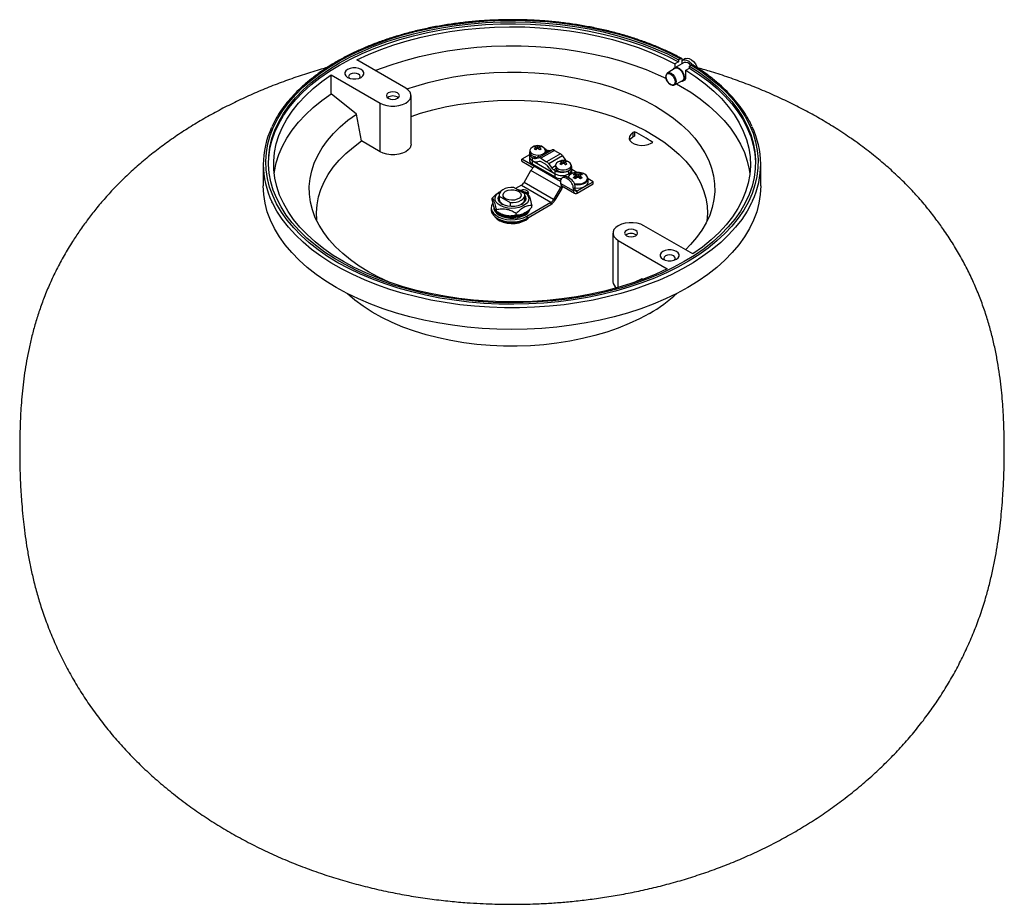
# Model space of a CAD drawing. Header units: millimetres. Extents: x -190 to 190, y -286 to 55.
import ezdxf

# ---------------------------------------------------------------- set-up
doc = ezdxf.new("R2010")
doc.units = ezdxf.units.MM

msp = doc.modelspace()

# ---------------------------------------------------------------- linework, layer by layer
at = {"color": 7, "linetype": 'Continuous', "lineweight": 25}
for p, q in [((-41.01, 28.57), (-59.92, 39.48)), ((66.38, 38.51), (62.85, 36.47)), ((64.31, 38.75), (62.9, 37.93)), ((65.02, 39.97), (64.31, 39.57)), ((64.31, 39.57), (64.31, 38.75)), ((65.73, 38.13), (65.73, 39.57)), ((66.94, 39.99), (65.88, 39.38)), ((62.91, 36.28), (60.09, 34.49)), ((62.9, 37.93), (62.9, 36.5)), ((67.14, 35.48), (68.56, 36.3)), ((67.14, 33.03), (67.14, 35.48)), ((69.26, 37.53), (68.56, 37.12)), ((68.56, 36.3), (68.56, 37.12)), ((-69.81, 33.76), (-50.91, 22.85)), ((-69.81, 26.45), (-69.81, 33.76)), ((62.76, 29.88), (65.71, 31.42)), ((65.94, 31.59), (65.71, 31.42)), ((65.85, 31.27), (66.54, 31.67)), ((62.97, 30.03), (62.76, 29.88)), ((-60.07, 18.59), (-69.81, 26.45)), ((-50.91, 4.07), (-50.91, 22.85)), ((-38.96, 6.93), (-38.96, 25.71)), ((-58.06, 8.2), (-60.07, 18.59)), ((47.25, 11.75), (46.67, 11.42)), ((46.67, 11.42), (46.67, 9.78)), ((47.25, 11.75), (47.25, 10.12)), ((-50.91, 4.07), (-58.06, 8.2)), ((46.67, 9.78), (47.25, 10.12)), ((53.74, 7.34), (54.32, 7.67)), ((6.92, 4.48), (6.92, 3.7)), ((9.14, 5.81), (9.14, 6.24)), ((9.17, 4.76), (9.14, 4.74)), ((9.46, 5.04), (9.36, 5.72)), ((9.77, 5.28), (9.39, 5.5)), ((9.92, 5.4), (9.92, 6.04)), ((10.45, 5.5), (10.08, 5.28)), ((15.57, 4.76), (10.26, 1.7)), ((10.38, 5.04), (10.48, 5.72)), ((10.71, 4.74), (10.68, 4.76)), ((10.7, 5.81), (10.7, 6.24)), ((16.37, 4.59), (11.07, 1.53)), ((13.1, 4.92), (12.71, 5.12)), ((14.35, 4.49), (12.86, 3.63)), ((13.55, 4.67), (12.92, 4.31)), ((12.92, 3.82), (12.92, 4.48)), ((13.1, 4.92), (13.55, 4.67)), ((14.35, 4.49), (15.57, 4.76)), ((16.37, 4.59), (18.67, 3.26)), ((6.7, 2.86), (3.85, 1.22)), ((18.77, -7.4), (3.85, 1.22)), ((3.85, 0.4), (3.85, 1.22)), ((3.85, 0.4), (8.19, -2.1)), ((6.7, 3.39), (6.7, 0.94)), ((7.8, 1.86), (7.8, -0.59)), ((7.8, 1.86), (8.24, 1.61)), ((7.8, 0.64), (16.64, -4.47)), ((9.01, 2.05), (8.24, 1.61)), ((10.54, 2.29), (9.05, 1.43)), ((9.05, 1.43), (10.26, 1.7)), ((10.5, 0.26), (10.01, 0.16)), ((11.07, 1.53), (13.37, 0.2)), ((12.93, -0.77), (11.51, 0.05)), ((18.67, 3.26), (13.37, 0.2)), ((19.48, 2.51), (14.17, -0.56)), ((19.04, 0.1), (19.04, 0.53)), ((19.36, -0.67), (19.26, 0.01)), ((19.48, 2.51), (20.69, 0.83)), ((19.82, -0.32), (19.82, 0.33)), ((20.28, -0.67), (20.38, 0.01)), ((20.69, 0.83), (20.41, 0.67)), ((20.6, 0.1), (20.6, 0.53)), ((-96, -0.82), (-96, -9.15)), ((4.65, -7.83), (7.3, -3.22)), ((18.69, -9.79), (7.3, -3.22)), ((7.8, -0.59), (16.64, -5.69)), ((14.43, -2.39), (13.93, -1.71)), ((14.17, -0.56), (15.39, -2.23)), ((16.82, -1.41), (15.39, -2.23)), ((16.96, -2.54), (16.2, -2.98)), ((16.2, -2.98), (16.64, -3.24)), ((16.64, -5.69), (16.64, -3.24)), ((16.82, -1.23), (16.82, -1.9)), ((19.07, -0.95), (19.04, -0.97)), ((19.66, -0.43), (19.29, -0.21)), ((20.35, -0.21), (19.98, -0.43)), ((20.61, -0.97), (20.58, -0.95)), ((21.94, -4.47), (21.94, -3.24)), ((22.82, -2.02), (22.82, -1.23)), ((23.04, -4.16), (23.04, -1.71)), ((25.05, -3.95), (23.04, -2.79)), ((96, -9.15), (96, -0.82)), ((18.77, -7.39), (18.77, -8.21)), ((20.1, -5.61), (19.4, -6.02)), ((21.6, -5.76), (20.9, -6.17)), ((21.6, -6.58), (20.9, -6.17)), ((22.31, -6.17), (21.6, -5.76)), ((21.6, -6.58), (22.31, -6.17)), ((23, -4.49), (23.04, -4.16)), ((24.33, -4.39), (24.87, -5.96)), ((25.14, -11.07), (31.26, -7.54)), ((26.41, -4.39), (25.87, -5.96)), ((28.34, -4.76), (28.13, -4.61)), ((29.37, -7.67), (29.37, -6.41)), ((31.26, -7.54), (29.37, -6.45)), ((31.26, -8.35), (31.26, -7.54)), ((-4.62, -11.38), (-4.93, -11.57)), ((4.95, -12.25), (0.71, -9.8)), ((3.65, -8.88), (1.38, -10.19)), ((3.65, -8.88), (15.03, -15.45)), ((5.53, -11.91), (4.62, -11.38)), ((16.03, -14.4), (4.65, -7.83)), ((18.69, -9.79), (16.03, -14.4)), ((19.19, -10.08), (16.53, -14.69)), ((19.19, -10.08), (18.69, -9.79)), ((23.72, -11.07), (18.77, -8.21)), ((19.19, -9.13), (24.14, -11.98)), ((24.43, -9.84), (23.72, -10.25)), ((23.72, -11.07), (23.72, -10.25)), ((24.43, -10.66), (23.72, -11.07)), ((24.43, -10.66), (24.43, -9.84)), ((24.43, -10.66), (25.14, -11.07)), ((25.14, -11.88), (31.26, -8.35)), ((25.14, -11.88), (25.14, -11.07)), ((-7.63, -14.49), (-7.63, -13.83)), ((-5, -12.66), (-5, -14.29)), ((-4.95, -13.07), (-0.71, -15.51)), ((-4.95, -13.07), (-4.95, -14.7)), ((5, -14.29), (5, -12.66)), ((5.52, -11.94), (5.97, -12.18)), ((16.03, -14.4), (16.53, -14.69)), ((-8.05, -17.56), (-8.05, -18.37)), ((-7.05, -17.15), (-7.05, -17.56)), ((-5.97, -19.02), (-5.97, -18.36)), ((-0.71, -15.51), (-0.71, -17.08)), ((5.69, -20.84), (15.03, -15.45)), ((5.69, -21.66), (15.03, -16.27)), ((7.63, -17.36), (7.63, -16.71)), ((15.03, -15.45), (15.03, -16.27)), ((-5.53, -19.28), (-4.62, -19.81)), ((1.66, -20.46), (1.66, -19.8)), ((4.62, -19.81), (4.93, -19.63)), ((5.69, -20.84), (5.69, -21.66)), ((69.81, -35.4), (50.91, -24.49)), ((38.96, -27.34), (38.96, -46.13)), ((41.01, -30.2), (59.92, -41.11)), ((41.01, -48.35), (41.01, -30.2)), ((50.17, -45.03), (47.21, -46.39)), ((50.55, -45.16), (50.17, -45.03))]:
    msp.add_line(p, q, dxfattribs=at)
at = {"color": 7, "linetype": 'Continuous', "lineweight": 25, "flags": 128}
for points in [[(69.26, 37.53), (73.1, 35.02), (76.66, 32.38), (79.94, 29.63), (82.92, 26.76), (85.59, 23.79), (87.94, 20.74), (89.97, 17.61), (91.66, 14.41), (93.01, 11.16), (94.02, 7.87), (94.67, 4.55), (94.98, 1.21), (94.93, -2.13), (94.53, -5.47), (93.77, -8.78), (92.67, -12.07), (91.22, -15.3), (89.44, -18.48), (87.32, -21.59), (84.88, -24.63), (82.12, -27.57), (79.06, -30.4), (75.7, -33.13), (72.06, -35.73), (68.16, -38.2), (64, -40.52), (59.6, -42.7), (54.98, -44.71), (50.15, -46.57), (45.14, -48.24), (39.97, -49.74), (34.64, -51.05), (29.18, -52.18), (23.62, -53.11), (17.97, -53.84), (12.25, -54.37), (6.49, -54.7), (0.7, -54.83), (-5.09, -54.75), (-10.86, -54.47), (-16.6, -53.99), (-22.27, -53.3), (-27.85, -52.42), (-33.34, -51.34), (-38.7, -50.07), (-43.91, -48.62), (-48.96, -46.99), (-53.83, -45.18), (-58.5, -43.2), (-62.96, -41.06), (-67.18, -38.77), (-71.14, -36.34), (-74.85, -33.77), (-78.27, -31.07), (-81.41, -28.26), (-84.24, -25.34), (-86.76, -22.33), (-88.96, -19.24), (-90.83, -16.07), (-92.35, -12.85), (-93.54, -9.58), (-94.38, -6.27), (-94.86, -2.94), (-95, 0.4), (-94.78, 3.74), (-94.21, 7.07), (-93.29, 10.37), (-92.02, 13.63), (-90.41, 16.84), (-88.46, 19.99), (-86.18, 23.07), (-83.59, 26.05), (-80.68, 28.95), (-77.48, 31.73), (-73.98, 34.4), (-70.21, 36.93), (-66.18, 39.34), (-61.9, 41.59), (-57.4, 43.69), (-52.68, 45.63), (-47.76, 47.4), (-42.67, 48.99), (-37.42, 50.4), (-32.02, 51.62), (-26.51, 52.65), (-20.91, 53.48), (-15.22, 54.12), (-9.48, 54.56), (-3.7, 54.79), (2.09, 54.82), (7.88, 54.64), (13.63, 54.26), (19.34, 53.68), (24.97, 52.9), (30.51, 51.92), (35.94, 50.75), (41.23, 49.4), (46.37, 47.85), (51.33, 46.13), (56.11, 44.24), (60.68, 42.19), (65.02, 39.97)], [(-94, -0.41), (-93.9, 1.67), (-93.46, 5), (-92.66, 8.31), (-91.51, 11.58), (-90.02, 14.81), (-88.18, 17.98), (-86.01, 21.08), (-83.51, 24.09), (-80.7, 27.01), (-77.58, 29.82), (-74.16, 32.52), (-70.47, 35.09), (-66.51, 37.52), (-62.29, 39.81), (-57.84, 41.95), (-53.17, 43.92), (-48.3, 45.73), (-43.25, 47.35), (-38.03, 48.8), (-32.67, 50.05), (-27.18, 51.12), (-21.59, 51.98), (-15.92, 52.65), (-10.19, 53.12), (-4.42, 53.38), (1.37, 53.43), (7.15, 53.28), (12.9, 52.92), (18.61, 52.36), (24.24, 51.6), (29.79, 50.64), (35.22, 49.48), (40.51, 48.14), (45.66, 46.61), (50.63, 44.89), (55.4, 43.01), (59.97, 40.96), (64.31, 38.75)], [(68.56, 37.12), (72.38, 34.61), (75.94, 31.98), (79.2, 29.22), (82.17, 26.35), (84.82, 23.38), (87.15, 20.33), (89.16, 17.19), (90.82, 13.99), (92.14, 10.74), (93.11, 7.45), (93.73, 4.13), (93.99, 0.79), (93.9, -2.55), (93.45, -5.88), (92.64, -9.19), (91.49, -12.46), (89.98, -15.69), (88.14, -18.85), (85.96, -21.95), (83.46, -24.96), (80.64, -27.88), (77.52, -30.69), (74.1, -33.38), (70.4, -35.95), (66.43, -38.38), (62.21, -40.67), (57.76, -42.8), (53.08, -44.77), (48.21, -46.57), (43.15, -48.2), (37.93, -49.64), (32.57, -50.89), (27.08, -51.95), (21.49, -52.82), (15.82, -53.48), (10.08, -53.94), (4.31, -54.19), (-1.47, -54.24), (-7.25, -54.09), (-13.01, -53.73), (-18.71, -53.17), (-24.35, -52.4), (-29.89, -51.44), (-35.32, -50.28), (-40.61, -48.93), (-45.75, -47.39), (-50.72, -45.68), (-55.49, -43.79), (-60.05, -41.74), (-64.39, -39.52), (-68.48, -37.16), (-72.32, -34.66), (-75.87, -32.03), (-79.14, -29.27), (-82.12, -26.4), (-84.78, -23.44), (-87.11, -20.38), (-89.12, -17.25), (-90.79, -14.05), (-92.12, -10.8), (-93.1, -7.51), (-93.72, -4.19), (-93.99, -0.85), (-93.9, 2.49), (-93.46, 5.82), (-92.66, 9.13), (-91.51, 12.4), (-90.02, 15.63), (-88.18, 18.8), (-86.01, 21.89), (-83.51, 24.91), (-80.7, 27.82), (-77.58, 30.64), (-74.16, 33.33), (-70.47, 35.91), (-66.51, 38.34), (-62.29, 40.63), (-57.84, 42.76), (-53.17, 44.74), (-48.3, 46.54), (-43.25, 48.17), (-38.03, 49.61), (-32.67, 50.87), (-27.18, 51.93), (-21.59, 52.8), (-15.92, 53.47), (-10.19, 53.93), (-4.42, 54.19), (1.37, 54.25), (7.15, 54.09), (12.9, 53.74), (18.61, 53.18), (24.24, 52.42), (29.79, 51.46), (35.22, 50.3), (40.51, 48.95), (45.66, 47.42), (50.63, 45.71), (55.4, 43.83), (59.97, 41.78), (64.31, 39.57)], [(-59.92, 39.48), (-55.36, 41.59), (-50.58, 43.54), (-45.6, 45.3), (-40.43, 46.88), (-35.1, 48.27), (-29.62, 49.45), (-24.03, 50.44), (-18.34, 51.21), (-12.58, 51.78), (-6.76, 52.14), (-0.92, 52.28), (4.92, 52.2), (10.75, 51.92), (16.53, 51.42), (22.25, 50.7), (27.87, 49.78), (33.39, 48.66), (38.77, 47.34), (43.99, 45.82), (49.03, 44.11), (53.88, 42.22), (58.51, 40.16), (62.9, 37.93)], [(-52.78, 35.36), (-50.78, 36.15), (-45.91, 37.88), (-40.85, 39.44), (-35.64, 40.82), (-30.3, 42), (-24.83, 43), (-19.27, 43.79), (-13.63, 44.38), (-7.95, 44.77), (-2.23, 44.95), (3.5, 44.93), (9.22, 44.7), (14.9, 44.27), (20.52, 43.63), (26.06, 42.79), (31.5, 41.76), (36.82, 40.53), (41.99, 39.11), (47.01, 37.51), (51.84, 35.74), (56.47, 33.79), (59.64, 32.3)], [(65.73, 39.27), (65.89, 39.38), (66.57, 39.56), (67.36, 39.42), (68.21, 38.97), (69.02, 38.24), (69.51, 37.64)], [(66.94, 39.99), (66.95, 39.99), (67.63, 40.17), (68.43, 40.03), (69.27, 39.58), (70.08, 38.86), (70.79, 37.92), (71.34, 36.87), (71.49, 36.47)], [(-63.43, 35.79), (-64.11, 35.25), (-64.47, 34.61), (-64.47, 33.95), (-64.11, 33.31), (-63.43, 32.77), (-62.49, 32.38), (-61.39, 32.17), (-60.23, 32.17), (-59.13, 32.38), (-58.19, 32.77), (-57.51, 33.31), (-57.16, 33.95), (-57.16, 34.61), (-57.51, 35.25), (-58.19, 35.79), (-59.13, 36.18), (-60.23, 36.39), (-61.39, 36.39), (-62.49, 36.18), (-63.43, 35.79)], [(-58.84, 32.47), (-58.73, 32.6), (-58.56, 33.1), (-58.73, 33.59), (-59.22, 34.01), (-59.95, 34.3), (-60.81, 34.39), (-61.67, 34.3), (-62.4, 34.01)], [(-40.55, 28.27), (-37.1, 29.41), (-32.38, 30.76), (-27.51, 31.93), (-22.52, 32.9), (-17.43, 33.68), (-12.25, 34.25), (-7.03, 34.63), (-1.76, 34.8), (3.5, 34.76), (8.76, 34.53), (13.97, 34.08), (19.12, 33.44), (24.18, 32.6), (29.13, 31.56), (33.96, 30.34), (38.62, 28.93), (43.11, 27.34), (47.41, 25.58), (51.49, 23.66), (55.34, 21.58), (58.94, 19.36), (62.27, 17), (65.32, 14.52), (68.07, 11.93), (70.52, 9.24), (72.64, 6.45), (74.44, 3.59), (75.9, 0.67), (77.01, -2.3), (77.78, -5.31), (78.19, -8.34), (78.25, -11.38), (77.95, -14.42), (77.3, -17.43), (76.3, -20.42), (74.96, -23.36), (73.27, -26.24), (71.25, -29.05), (68.91, -31.77), (66.96, -33.75)], [(62.58, 30), (62.07, 29.76), (61.42, 29.87), (60.73, 30.3), (60.11, 31), (59.65, 31.86), (59.42, 32.75), (59.45, 33.52), (59.75, 34.07), (60.26, 34.31), (60.91, 34.2), (61.6, 33.77), (62.22, 33.07), (62.68, 32.21), (62.91, 31.32), (62.88, 30.55), (62.58, 30)], [(60.09, 34.49), (60.18, 34.54), (60.76, 34.63), (61.44, 34.39), (62.12, 33.85), (62.72, 33.1), (63.14, 32.22), (63.33, 31.34), (63.27, 30.58), (62.97, 30.03)], [(62.39, 35.95), (62.64, 36.31), (63.18, 36.59), (63.86, 36.54), (64.59, 36.16), (65.3, 35.51), (65.89, 34.66), (66.29, 33.72), (66.46, 32.79), (66.38, 32), (66.05, 31.43), (66.05, 31.43)], [(62.91, 36.28), (63, 36.33), (63.62, 36.42), (64.33, 36.17), (65.05, 35.61), (65.67, 34.81), (66.11, 33.89), (66.32, 32.96), (66.26, 32.16), (65.94, 31.59)], [(67.14, 35.48), (71, 32.95), (74.57, 30.28), (77.85, 27.48), (80.8, 24.57), (83.43, 21.56), (85.73, 18.45), (87.68, 15.27), (89.27, 12.02), (90.5, 8.73), (91.37, 5.39), (91.87, 2.03), (92, -1.35), (91.75, -4.72), (91.14, -8.08), (90.15, -11.4), (88.81, -14.69), (87.1, -17.91), (85.04, -21.07), (82.64, -24.15), (79.91, -27.13), (76.85, -30.01), (73.48, -32.77), (69.81, -35.4)], [(68.56, 36.3), (72.38, 33.8), (75.94, 31.16), (79.2, 28.4), (82.17, 25.53), (84.82, 22.57), (87.15, 19.51), (89.16, 16.37), (90.82, 13.18), (92.14, 9.92), (93.11, 6.63), (93.73, 3.31), (93.99, -0.03), (94, -0.41)], [(59.92, -41.11), (55.45, -43.18), (50.78, -45.09), (45.91, -46.83), (40.85, -48.39), (35.64, -49.77), (30.3, -50.95), (24.83, -51.94), (19.27, -52.74), (13.63, -53.33), (7.95, -53.72), (2.23, -53.9), (-3.5, -53.88), (-9.22, -53.65), (-14.9, -53.21), (-20.52, -52.58), (-26.06, -51.74), (-31.5, -50.7), (-36.82, -49.48), (-41.99, -48.06), (-47.01, -46.46), (-51.84, -44.68), (-56.47, -42.74), (-60.88, -40.63), (-65.05, -38.36), (-68.98, -35.95), (-72.63, -33.41), (-76.01, -30.73), (-79.08, -27.95), (-81.86, -25.05), (-84.31, -22.07), (-86.44, -19), (-88.23, -15.86), (-89.68, -12.66), (-90.79, -9.41), (-91.54, -6.14), (-91.93, -2.84), (-91.97, 0.47), (-91.66, 3.77), (-90.98, 7.05), (-89.96, 10.31), (-88.59, 13.51), (-86.87, 16.67), (-84.81, 19.76), (-82.43, 22.76), (-79.73, 25.68), (-76.72, 28.49), (-73.41, 31.19), (-69.81, 33.76)], [(-62.4, 34.01), (-62.89, 33.59), (-63.06, 33.1), (-62.89, 32.6), (-62.79, 32.47)], [(66.05, 31.43), (65.51, 31.15), (65.17, 31.14)], [(-50.91, 22.85), (-49.69, 22.29), (-48.27, 21.9), (-46.75, 21.7), (-45.18, 21.7), (-43.65, 21.9), (-42.24, 22.29), (-41.01, 22.85), (-40.03, 23.56), (-39.35, 24.38), (-39.01, 25.26), (-39.01, 26.16), (-39.35, 27.04), (-40.03, 27.86), (-41.01, 28.57)], [(-47.73, 26.73), (-48.27, 26.26), (-48.46, 25.71), (-48.27, 25.16), (-47.73, 24.69), (-46.92, 24.38), (-45.96, 24.27), (-45.01, 24.38), (-44.19, 24.69), (-43.65, 25.16), (-43.46, 25.71), (-43.65, 26.26), (-44.19, 26.73), (-45.01, 27.04), (-45.96, 27.15), (-46.92, 27.04), (-47.73, 26.73)], [(63.52, 30.28), (65.05, 29.41), (68.98, 27.01), (72.63, 24.46), (76.01, 21.79), (79.08, 19), (81.86, 16.11), (84.31, 13.12), (86.44, 10.05), (88.23, 6.91), (89.68, 3.71), (90.79, 0.47), (91.54, -2.81), (91.78, -4.47)], [(-91.78, -4.47), (-91.66, -3.55), (-90.98, -0.26), (-89.96, 2.99), (-88.59, 6.2), (-86.87, 9.35), (-84.81, 12.44), (-82.43, 15.45), (-79.73, 18.36), (-76.72, 21.18), (-73.41, 23.87), (-69.81, 26.45)], [(-38.96, 17.68), (-35.25, 18.89), (-30.59, 20.2), (-25.78, 21.32), (-20.85, 22.24), (-15.82, 22.97), (-10.72, 23.5), (-5.56, 23.82), (-0.38, 23.94), (4.8, 23.85), (9.96, 23.56), (15.07, 23.06), (20.11, 22.36), (25.06, 21.47), (29.89, 20.38), (34.57, 19.1), (39.1, 17.64), (43.44, 16), (47.57, 14.19), (51.48, 12.23), (55.14, 10.11), (58.55, 7.86), (61.68, 5.47), (64.52, 2.97), (67.05, 0.35), (69.27, -2.35), (71.16, -5.14), (72.71, -7.99), (73.92, -10.9), (74.78, -13.85), (75.29, -16.83), (75.44, -19.82), (75.23, -22.81), (75.23, -22.82)], [(-47.21, -46.39), (-47.41, -46.3), (-51.49, -44.38), (-55.34, -42.3), (-58.94, -40.08), (-62.27, -37.73), (-65.32, -35.25), (-68.07, -32.65), (-70.52, -29.96), (-72.64, -27.18), (-74.44, -24.32), (-75.9, -21.4), (-77.01, -18.42), (-77.78, -15.42), (-78.19, -12.38), (-78.25, -9.34), (-77.95, -6.31), (-77.3, -3.29), (-76.3, -0.3), (-74.96, 2.64), (-73.27, 5.52), (-71.25, 8.33), (-68.91, 11.05), (-66.26, 13.68), (-63.31, 16.2), (-60.07, 18.59)], [(46.67, 11.42), (45.82, 10.76), (45.32, 9.99), (45.22, 9.17), (45.52, 8.37), (46.2, 7.65), (47.21, 7.07), (48.46, 6.67), (49.85, 6.5), (51.27, 6.56), (52.6, 6.84), (53.74, 7.34)], [(-75.23, -22.82), (-75.29, -22.37), (-75.44, -19.38), (-75.23, -16.39), (-74.67, -13.41), (-73.76, -10.47), (-72.5, -7.57), (-70.9, -4.72), (-68.96, -1.94), (-66.69, 0.75), (-64.12, 3.34), (-61.23, 5.83), (-58.06, 8.2)], [(45.41, 8.56), (45.82, 9.13), (46.67, 9.78)], [(-38.96, 6.93), (-39.01, 6.47), (-39.35, 5.59), (-40.03, 4.78), (-41.01, 4.07), (-42.24, 3.51), (-43.65, 3.11), (-45.18, 2.91), (-46.75, 2.91), (-48.27, 3.11), (-49.69, 3.51), (-50.91, 4.07)], [(7.32, 5.35), (7.2, 5.22), (6.93, 4.64), (7.02, 4.04), (7.46, 3.49), (8.2, 3.07), (9.14, 2.81), (10.18, 2.76), (11.19, 2.92), (12.04, 3.26)], [(12.04, 3.26), (12.64, 3.75), (12.91, 4.33), (12.82, 4.93), (12.52, 5.35)], [(6.92, 3.7), (7.02, 3.25), (7.46, 2.71), (8.2, 2.28), (9.01, 2.05)], [(16.64, -4.47), (17.59, -4.86), (18.7, -5.07), (19.88, -5.07), (20.99, -4.86), (21.94, -4.47), (22.63, -3.92), (22.99, -3.27), (23.04, -2.93)], [(16.82, -2.02), (16.92, -2.46), (17.36, -3.01), (18.1, -3.43), (19.04, -3.69), (20.08, -3.74), (21.09, -3.58), (21.94, -3.24)], [(17.22, -0.37), (17.1, -0.5), (16.83, -1.08), (16.92, -1.68), (17.36, -2.22), (18.1, -2.65), (19.04, -2.9), (20.08, -2.95), (21.09, -2.8), (21.94, -2.45)], [(21.94, -2.45), (22.54, -1.96), (22.81, -1.38), (22.72, -0.78), (22.42, -0.37)], [(24.07, -8.26), (24.77, -8.37), (25.97, -8.37), (27.12, -8.15), (28.1, -7.74), (28.81, -7.18), (29.18, -6.52), (29.18, -5.82), (28.81, -5.16), (28.1, -4.6)], [(24.21, -8.62), (25.22, -8.71), (26.41, -8.64), (27.5, -8.36), (28.4, -7.91), (29.04, -7.33), (29.35, -6.67), (29.3, -5.98), (28.91, -5.33), (28.43, -4.92)], [(28.1, -4.6), (27.12, -4.19), (26.45, -4.04)], [(67.88, -48.32), (63.66, -50.62), (59.21, -52.76), (54.53, -54.74), (49.66, -56.56), (44.61, -58.21), (39.4, -59.67), (34.04, -60.95), (28.56, -62.04), (22.97, -62.94), (17.3, -63.64), (11.57, -64.15), (5.8, -64.45), (0, -64.55), (-5.8, -64.45), (-11.57, -64.15), (-17.3, -63.64), (-22.97, -62.94), (-28.56, -62.04), (-34.04, -60.95), (-39.4, -59.67), (-44.61, -58.21), (-49.66, -56.56), (-54.53, -54.74), (-59.21, -52.76), (-63.66, -50.62), (-67.88, -48.32), (-71.86, -45.89), (-75.57, -43.32), (-79.01, -40.62), (-82.16, -37.81), (-85, -34.89), (-87.54, -31.89), (-89.76, -28.79), (-91.65, -25.63), (-93.21, -22.41), (-94.43, -19.13), (-95.3, -15.82), (-95.82, -12.49), (-96, -9.15)], [(1.35, -17.73), (-0.16, -17.81), (-1.66, -17.69), (-3.07, -17.37), (-4.32, -16.87), (-5.33, -16.22), (-6.05, -15.45), (-6.45, -14.61), (-6.5, -13.73), (-6.2, -12.88), (-5.57, -12.08), (-4.63, -11.39), (-4.36, -11.24)], [(0.71, -9.8), (-0.45, -9.78), (-1.58, -9.92), (-2.63, -10.2), (-3.54, -10.62), (-4.25, -11.14), (-4.74, -11.75), (-4.98, -12.4), (-4.95, -13.07)], [(-2.47, -11.23), (-1.54, -10.84), (-0.43, -10.65), (0.72, -10.68), (1.79, -10.92), (2.67, -11.35), (3.26, -11.92), (3.5, -12.57), (3.35, -13.23), (2.85, -13.83), (2.03, -14.3), (1, -14.59), (-0.14, -14.68), (-1.27, -14.54), (-2.26, -14.2), (-3.01, -13.69), (-3.43, -13.07), (-3.47, -12.41), (-3.14, -11.77), (-2.47, -11.23)], [(1.79, -10.42), (2.38, -10.54), (3.72, -10.95), (4.86, -11.53), (5.73, -12.25), (6.3, -13.06), (6.52, -13.92), (6.4, -14.79), (5.93, -15.62), (5.14, -16.37), (4.07, -16.99), (2.78, -17.45), (1.35, -17.73)], [(6.21, -12.4), (6.3, -12.29), (6.45, -11.84), (6.3, -11.4), (5.87, -11.03)], [(24.43, -9.91), (25.22, -9.98), (26.41, -9.9), (27.5, -9.62), (28.4, -9.17), (29.04, -8.59), (29.35, -7.93), (29.37, -7.67)], [(96, -9.15), (95.82, -12.49), (95.3, -15.82), (94.43, -19.13), (93.21, -22.41), (91.65, -25.63), (89.76, -28.79), (87.54, -31.89), (85, -34.89), (82.16, -37.81), (79.01, -40.62), (75.57, -43.32), (71.86, -45.89), (67.88, -48.32)], [(92.86, -14.88), (92.46, -15.73), (90.73, -18.93), (88.67, -22.05), (86.29, -25.1), (83.59, -28.06), (80.59, -30.93), (77.29, -33.68), (73.71, -36.31), (69.87, -38.82), (65.76, -41.18), (61.42, -43.4), (56.86, -45.46), (52.09, -47.36), (47.12, -49.09), (41.99, -50.64), (36.7, -52.01), (31.28, -53.2), (25.75, -54.19), (20.12, -54.99), (14.41, -55.59), (8.66, -56), (2.87, -56.2), (-2.92, -56.2), (-8.71, -55.99), (-14.46, -55.59), (-20.17, -54.99), (-25.8, -54.18), (-31.33, -53.19), (-36.75, -52), (-42.04, -50.63), (-47.17, -49.07), (-52.13, -47.34), (-56.9, -45.44), (-61.46, -43.38), (-65.8, -41.16), (-69.9, -38.79), (-73.75, -36.29), (-77.32, -33.66), (-80.61, -30.9), (-83.61, -28.04), (-86.31, -25.08), (-88.69, -22.03), (-90.74, -18.9), (-92.47, -15.7), (-92.68, -15.27)], [(1.09, -17.04), (-0.29, -17.1), (-1.65, -16.95), (-2.89, -16.61), (-3.94, -16.09), (-4.73, -15.43), (-5.19, -14.68), (-5.29, -13.88), (-5.04, -13.1), (-5, -13.03)], [(-0.71, -15.51), (0.45, -15.53), (1.58, -15.4), (2.63, -15.11), (3.54, -14.7), (4.25, -14.18), (4.74, -13.57), (4.98, -12.92), (4.95, -12.25)], [(5, -13.03), (5.19, -13.42), (5.29, -14.21), (5.04, -15), (4.44, -15.72), (3.54, -16.32), (2.4, -16.77), (1.09, -17.04)], [(5.87, -11.84), (5.22, -11.59), (4.87, -11.53)], [(6.33, -12.25), (6.3, -12.22), (5.87, -11.84)], [(-8.05, -18.37), (-8.04, -18.62), (-7.78, -19.58), (-7.17, -20.48), (-6.26, -21.3), (-5.07, -21.99), (-3.65, -22.51), (-2.08, -22.86), (-0.42, -23.01), (1.26, -22.96), (2.88, -22.71), (4.38, -22.27), (5.69, -21.66)], [(-7.37, -15.7), (-7.52, -15.89), (-7.95, -16.83), (-8.04, -17.8), (-7.78, -18.76), (-7.17, -19.67), (-6.26, -20.48), (-5.07, -21.17), (-3.65, -21.7), (-2.08, -22.05), (-0.42, -22.2), (1.26, -22.15), (2.88, -21.9), (4.38, -21.45), (5.69, -20.84)], [(-7.05, -17.15), (-7.01, -17.59), (-6.66, -18.48), (-5.98, -19.3), (-5, -20.02), (-3.77, -20.59), (-2.35, -20.99), (-0.81, -21.19), (0.76, -21.19), (2.3, -20.99), (3.73, -20.6), (4.97, -20.04), (5.96, -19.33), (6.65, -18.51), (6.7, -18.42)], [(-7.05, -17.56), (-7.01, -18), (-6.66, -18.89), (-5.98, -19.71), (-5, -20.42), (-3.77, -21), (-2.35, -21.39), (-0.81, -21.6), (0.76, -21.6), (2.3, -21.4), (3.73, -21.01), (4.97, -20.45), (5.96, -19.74), (6.65, -18.92), (7, -18.03), (7.01, -18.01)], [(-6.59, -21.04), (-6.5, -21.17), (-5.73, -21.97), (-4.68, -22.64), (-3.39, -23.17), (-1.92, -23.51), (-0.37, -23.66), (1.21, -23.61), (2.72, -23.35), (4.1, -22.91), (5.28, -22.3), (6.18, -21.55), (6.48, -21.21)], [(50.91, -24.49), (49.69, -23.92), (48.27, -23.53), (46.75, -23.33), (45.18, -23.33), (43.65, -23.53), (42.24, -23.92), (41.01, -24.49), (40.03, -25.19), (39.35, -26.01), (39.01, -26.89), (39.01, -27.8), (39.35, -28.68), (40.03, -29.49), (41.01, -30.2)], [(44.19, -26.32), (43.65, -26.79), (43.46, -27.34), (43.65, -27.9), (44.19, -28.36), (45.01, -28.68), (45.96, -28.79), (46.92, -28.68), (47.73, -28.36), (48.27, -27.9), (48.46, -27.34), (48.27, -26.79), (47.73, -26.32), (46.92, -26.01), (45.96, -25.9), (45.01, -26.01), (44.19, -26.32)], [(58.19, -34.4), (57.51, -34.94), (57.16, -35.58), (57.16, -36.25), (57.51, -36.88), (58.19, -37.42), (59.13, -37.82), (60.23, -38.02), (61.39, -38.02), (62.49, -37.82), (63.43, -37.42), (64.11, -36.88), (64.47, -36.25), (64.47, -35.58), (64.11, -34.94), (63.43, -34.4), (62.49, -34.01), (61.39, -33.8), (60.23, -33.8), (59.13, -34.01), (58.19, -34.4)], [(59.22, -36.18), (58.73, -36.6), (58.56, -37.1), (58.73, -37.59), (58.84, -37.72)], [(62.79, -37.72), (62.89, -37.59), (63.06, -37.1), (62.89, -36.6), (62.4, -36.18), (61.67, -35.9), (60.81, -35.8), (59.95, -35.9), (59.22, -36.18)], [(53.03, -58.37), (49.25, -60.41), (45.23, -62.3), (40.99, -64.01), (36.56, -65.56), (31.96, -66.93), (27.2, -68.1), (22.31, -69.09), (17.32, -69.88), (12.24, -70.47), (7.11, -70.86), (1.94, -71.04), (-3.24, -71.01), (-8.4, -70.78), (-13.52, -70.34), (-18.58, -69.7), (-23.55, -68.86), (-28.4, -67.83), (-33.12, -66.6), (-37.69, -65.19), (-42.07, -63.6), (-46.25, -61.84), (-50.22, -59.92), (-53.94, -57.84), (-57.41, -55.62), (-60.6, -53.27), (-63.5, -50.8), (-63.74, -50.58)]]:
    msp.add_lwpolyline(points, dxfattribs=at)
at = {"color": 7, "linetype": 'Continuous', "lineweight": 25}
for centre, radius, start, end in [((66.9, 36.15), 2.41, 30.1969, 102.3867), ((-45.96, 22.1), 3.47, 53.6098, 126.3902), ((-62.68, -0.82), 33.29, 154.6007, 205.7212), ((16.94, -48.94), 67.85, 56.5595, 63.4582), ((62.7, -0.81), 33.28, 334.9948, 25.7511), ((8.36, 3.38), 1.62, 152.7184, 249.7021), ((9.92, 2.76), 3.67, 44.8095, 135.1905), ((10.38, 3.49), 3.02, 114.2321, 125.7503), ((8.34, 3.61), 2.34, 64.2976, 83.2927), ((11.91, 2.2), 4.35, 125.9128, 139.2273), ((7.09, 1.78), 3.6, 55.1731, 64.8445), ((9.01, 4.04), 2.2, 65.3979, 86.3988), ((13, 0.99), 5.38, 124.9375, 135.8355), ((10.84, 4.04), 2.2, 93.6012, 114.6021), ((6.84, 0.99), 5.38, 44.1645, 55.0625), ((11.5, 3.61), 2.34, 96.7073, 115.7024), ((7.93, 2.2), 4.35, 40.7727, 54.0872), ((9.46, 3.49), 3.02, 54.2497, 65.7679), ((12.75, 1.78), 3.6, 115.1555, 124.8269), ((14.17, 5.63), 1.15, 236.7785, 278.737), ((15.74, 3.63), 1.15, 56.7785, 98.737), ((8.52, 2.31), 1.82, 184.5143, 246.8192), ((8.58, 2.35), 1.89, 185.699, 245.6346), ((8.52, 1.08), 1.82, 184.5143, 246.8192), ((9.53, 3.28), 3.16, 236.7785, 278.737), ((8.87, 2.57), 1.15, 236.7785, 278.737), ((10.44, 0.56), 1.15, 56.7785, 98.737), ((10.72, -1.15), 1.44, 56.7785, 98.737), ((11.96, -2.11), 2.7, 35.0733, 58.6335), ((19.82, -2.95), 3.67, 44.8095, 135.1905), ((20.28, -2.23), 3.02, 114.2321, 125.7503), ((18.24, -2.1), 2.34, 64.2976, 83.2927), ((21.81, -3.51), 4.35, 125.9128, 139.2273), ((17.27, 0.96), 2.7, 35.0733, 58.6335), ((18.9, -1.67), 2.2, 65.3979, 86.3988), ((20.74, -1.67), 2.2, 93.6012, 114.6021), ((21.4, -2.1), 2.34, 96.7073, 115.7024), ((17.83, -3.51), 4.35, 40.7727, 54.0872), ((19.36, -2.23), 3.02, 54.2497, 65.7679), ((23.28, 2.71), 3.19, 215.9615, 222.5809), ((11.09, -5.31), 4.33, 121.9494, 151.1451), ((11.17, -3.65), 3.37, 35.0733, 58.6335), ((20.5, 1.87), 7.42, 215.0733, 238.6335), ((17.6, -0.68), 2.7, 215.0733, 238.6335), ((19.29, 1.88), 5.77, 242.616, 297.384), ((16.99, -3.93), 3.6, 55.1731, 64.8445), ((22.9, -4.72), 5.38, 124.9375, 135.8355), ((16.74, -4.72), 5.38, 44.1645, 55.0625), ((22.65, -3.93), 3.6, 115.1555, 124.8269), ((21.38, -1.73), 1.61, 290.2226, 31.025), ((21.4, -1.92), 1.43, 292.4659, 356.2005), ((21.16, -2.75), 1.89, 294.3654, 354.301), ((19.29, 0.65), 5.77, 242.616, 297.384), ((19.19, -0.87), 5.46, 242.1609, 268.7662), ((20.07, -7.18), 1.31, 50.815, 189.2203), ((20.72, -6.99), 1.51, 54.3909, 114.3073), ((24.52, -7.38), 3.35, 93.8361, 150.934), ((19.12, -10.46), 4.61, 2.6023, 57.3977), ((19.83, -10.05), 4.61, 2.6023, 57.3977), ((26.22, -8.5), 4.52, 114.6526, 125.3297), ((22.73, -8.96), 4.24, 66.891, 78.0903), ((29.24, -11.93), 8.17, 126.3749, 133.6058), ((17.24, -17.87), 13.46, 58.2186, 61.799), ((25.37, -10.45), 6.5, 80.4504, 99.5496), ((23.46, -8.54), 4.24, 66.891, 78.0903), ((29.97, -12.35), 8.17, 126.3749, 133.6058), ((24.71, -5.2), 0.348, 155.5724, 204.4276), ((25.37, -6.35), 1.73, 81.6961, 98.3039), ((25.37, -4.06), 1.73, 261.6961, 278.3039), ((27.29, -8.54), 4.24, 101.9097, 113.109), ((20.77, -12.35), 8.17, 46.3942, 53.6251), ((28.01, -8.96), 4.24, 101.9097, 113.109), ((26.03, -5.2), 0.348, 335.5724, 24.4276), ((21.5, -11.93), 8.17, 46.3942, 53.6251), ((24.53, -8.5), 4.52, 54.6703, 65.3474), ((33.5, -17.87), 13.46, 118.201, 121.7814), ((4.44, -13.83), 3.14, 63.0153, 108.4812), ((2.12, -6.44), 2.88, 301.9494, 331.1451), ((23.08, -12.33), 5.07, 140.6429, 150.0511), ((19.75, -8.32), 0.986, 173.7018, 234.9908), ((22.03, -11.71), 3.27, 135.5204, 150.1994), ((24.59, -11.21), 0.874, 170.7797, 309.185), ((24.86, -10.73), 0.437, 170.7797, 309.185), ((-2.5, -14.03), 2.51, 185.9281, 243.0733), ((2.53, -14.05), 2.48, 296.6174, 354.3812), ((13.5, -13.01), 2.88, 301.9494, 331.1451), ((12.74, -12.6), 4.33, 301.9494, 331.1451), ((0, -12.88), 10.43, 239.3603, 300.6397), ((-0.09, -11.33), 9.61, 241.9153, 278.6056), ((0.48, -12.35), 8.53, 275.7932, 298.9614), ((45.96, -30.96), 3.47, 53.6098, 126.3902), ((42.13, -45.91), 3.18, 183.9053, 235.7591), ((24.37, -7.76), 58.16, 299.5222, 312.5979)]:
    msp.add_arc(centre, radius, start, end, dxfattribs=at)
for points, knots in [([(65.52, 40.02), (64.81, 40.4), (62.74, 41.51), (59.15, 43.22), (54.71, 45.12), (50.09, 46.87), (45.31, 48.46), (40.38, 49.88), (35.31, 51.14), (30.13, 52.23), (24.85, 53.15), (19.49, 53.88), (14.07, 54.44), (8.6, 54.82), (3.1, 55.01), (-2.41, 55.03), (-7.91, 54.85), (-13.39, 54.5), (-18.82, 53.96), (-24.19, 53.25), (-29.48, 52.36), (-34.67, 51.29), (-39.75, 50.05), (-44.7, 48.64), (-49.51, 47.07), (-54.15, 45.35), (-58.61, 43.47), (-62.88, 41.44), (-66.95, 39.28), (-70.8, 36.98), (-74.41, 34.55), (-77.78, 32), (-80.89, 29.35), (-83.74, 26.59), (-86.31, 23.74), (-88.6, 20.81), (-90.57, 17.8), (-91.93, 15.44), (-92.52, 14.06), (-92.67, 13.73)], [0, 0, 0, 0, 0.0147, 0.042612, 0.070523, 0.098431, 0.126334, 0.154234, 0.18213, 0.210022, 0.237911, 0.265798, 0.293683, 0.321566, 0.349449, 0.377331, 0.405213, 0.433095, 0.460979, 0.488864, 0.516752, 0.544642, 0.572536, 0.600433, 0.628335, 0.656242, 0.684153, 0.712069, 0.73999, 0.767915, 0.795844, 0.823773, 0.8517, 0.87962, 0.907529, 0.935418, 0.96328, 0.991108, 1, 1, 1, 1]), ([(65.73, 39.57), (65.73, 39.67), (65.71, 39.77), (65.64, 39.93), (65.59, 39.99), (65.45, 40.06), (65.38, 40.08), (65.21, 40.06), (65.11, 40.03), (65.02, 39.97)], [0, 0, 0, 0, 0.25, 0.25, 0.5, 0.5, 0.75, 0.75, 1, 1, 1, 1]), ([(-71.38, 36.54), (-72.12, 36.34), (-75.08, 35.52), (-80.17, 33.91), (-86.66, 31.69), (-93.06, 29.27), (-99.36, 26.65), (-105.53, 23.84), (-111.57, 20.84), (-117.45, 17.66), (-123.16, 14.29), (-128.68, 10.74), (-134.02, 7.01), (-139.15, 3.11), (-144.05, -0.96), (-148.68, -5.15), (-152.97, -9.4), (-156.94, -13.7), (-160.56, -17.97), (-163.84, -22.18), (-166.85, -26.38), (-169.88, -30.95), (-172.87, -35.94), (-175.79, -41.38), (-178.33, -46.75), (-180.52, -52.01), (-182.36, -57.09), (-183.93, -62.05), (-185.27, -66.96), (-186.4, -71.81), (-187.33, -76.59), (-188.09, -81.29), (-188.7, -85.94), (-189.16, -90.48), (-189.5, -94.85), (-189.73, -98.96), (-189.87, -102.81), (-189.95, -106.45), (-190, -111.2), (-189.96, -117.23), (-189.7, -124.52), (-189.29, -131.03), (-188.8, -136.48), (-188.3, -141.06), (-187.69, -145.65), (-186.92, -150.51), (-185.97, -155.55), (-184.81, -160.76), (-183.43, -166.1), (-181.76, -171.66), (-179.71, -177.59), (-177.25, -183.79), (-174.42, -190.04), (-171.3, -196.16), (-167.88, -202.14), (-164.17, -207.96), (-160.21, -213.59), (-155.98, -219.03), (-151.49, -224.3), (-146.72, -229.42), (-141.66, -234.4), (-136.31, -239.23), (-130.63, -243.93), (-124.78, -248.37), (-118.81, -252.52), (-112.79, -256.36), (-106.56, -260), (-100.15, -263.42), (-93.57, -266.62), (-86.84, -269.59), (-80.02, -272.3), (-73.16, -274.74), (-66.27, -276.93), (-59.33, -278.89), (-52.28, -280.63), (-45.17, -282.14), (-38.03, -283.42), (-30.93, -284.46), (-24.04, -285.26), (-17.84, -285.8), (-12.42, -286.13), (-6.63, -286.38), (-2.53, -286.42), (0, -286.44)], [0, 0, 0, 0, 0.004572, 0.0183, 0.032122, 0.04602, 0.059977, 0.073978, 0.088008, 0.102053, 0.116084, 0.130082, 0.144117, 0.158105, 0.172032, 0.185885, 0.199413, 0.212297, 0.224517, 0.236045, 0.246769, 0.257282, 0.27052, 0.283667, 0.296641, 0.308798, 0.31985, 0.330558, 0.340906, 0.350894, 0.360524, 0.369797, 0.378871, 0.387824, 0.396234, 0.404143, 0.411602, 0.418679, 0.425727, 0.439999, 0.454325, 0.468653, 0.478051, 0.486257, 0.495303, 0.50477, 0.514681, 0.525051, 0.535886, 0.547089, 0.559501, 0.573084, 0.586713, 0.600392, 0.614134, 0.627964, 0.64188, 0.655676, 0.669467, 0.683412, 0.697521, 0.711806, 0.726285, 0.741284, 0.75529, 0.76943, 0.783696, 0.798077, 0.812545, 0.82707, 0.841615, 0.855944, 0.869979, 0.884089, 0.898219, 0.912345, 0.926422, 0.940362, 0.953956, 0.966543, 0.976358, 0.985364, 1, 1, 1, 1]), ([(0, -286.44), (2.67, -286.41), (6.44, -286.38), (12.04, -286.15), (16.87, -285.86), (22.64, -285.39), (28.69, -284.73), (35.02, -283.88), (41.52, -282.81), (48.14, -281.53), (54.82, -280.03), (61.52, -278.3), (68.21, -276.34), (74.82, -274.17), (81.41, -271.77), (87.95, -269.12), (94.47, -266.2), (100.88, -263.05), (107.17, -259.66), (113.32, -256.03), (119.31, -252.19), (125.11, -248.12), (130.75, -243.82), (136.21, -239.31), (141.45, -234.59), (146.44, -229.71), (151.17, -224.66), (155.62, -219.47), (159.79, -214.14), (163.65, -208.72), (167.22, -203.21), (170.5, -197.6), (173.53, -191.86), (176.3, -185.97), (178.82, -179.93), (181.08, -173.75), (182.92, -167.9), (184.41, -162.39), (185.6, -157.3), (186.6, -152.27), (187.43, -147.38), (188.1, -142.66), (188.63, -138.1), (189.08, -133.45), (189.5, -127.94), (189.83, -121.53), (190, -114.46), (189.99, -108.6), (189.9, -103.94), (189.78, -100.28), (189.59, -96.42), (189.31, -92.26), (188.91, -87.85), (188.36, -83.18), (187.63, -78.28), (186.7, -73.24), (185.56, -68.12), (184.2, -62.95), (182.57, -57.7), (180.67, -52.39), (178.46, -47.05), (175.97, -41.74), (173.14, -36.41), (170, -31.13), (166.78, -26.26), (163.44, -21.65), (159.93, -17.18), (156, -12.64), (151.8, -8.21), (147.45, -4.01), (142.66, 0.23), (137.45, 4.45), (131.77, 8.64), (125.98, 12.52), (120.16, 16.1), (114.36, 19.37), (108.39, 22.46), (102.25, 25.37), (95.94, 28.1), (89.49, 30.65), (82.9, 33.01), (76.86, 34.98), (72.98, 36.08), (71.38, 36.54)], [0, 0, 0, 0, 0.015405, 0.021786, 0.032367, 0.043388, 0.05523, 0.067603, 0.080383, 0.09347, 0.106791, 0.120289, 0.133921, 0.147647, 0.161242, 0.175276, 0.189373, 0.203512, 0.217659, 0.231785, 0.245866, 0.259889, 0.273849, 0.287893, 0.301881, 0.315761, 0.329543, 0.343228, 0.356817, 0.370253, 0.383389, 0.396313, 0.409234, 0.422172, 0.435143, 0.44816, 0.461228, 0.471501, 0.481818, 0.491751, 0.501306, 0.510486, 0.519304, 0.527821, 0.537656, 0.551549, 0.565426, 0.579325, 0.586367, 0.593219, 0.600751, 0.608741, 0.617256, 0.626347, 0.636063, 0.646261, 0.656636, 0.667474, 0.678778, 0.690556, 0.702813, 0.715414, 0.728305, 0.741323, 0.754485, 0.764947, 0.777491, 0.791256, 0.804342, 0.817942, 0.831514, 0.846532, 0.86181, 0.877326, 0.891376, 0.905362, 0.919404, 0.933488, 0.947604, 0.961742, 0.975894, 0.99005, 1, 1, 1, 1]), ([(60.11, 34.47), (59.97, 34.37), (59.66, 34.15), (59.43, 33.58), (59.36, 32.88), (59.52, 32.06), (59.9, 31.23), (60.46, 30.48), (60.91, 30.17), (61.14, 30.01)], [0, 0, 0, 0, 0.106348, 0.234388, 0.374148, 0.527687, 0.685473, 0.844194, 1, 1, 1, 1]), ([(69.26, 37.53), (69.34, 37.56), (69.5, 37.63), (69.67, 37.63), (69.74, 37.58), (69.76, 37.56)], [0, 0, 0, 0, 0.410567, 0.831939, 1, 1, 1, 1]), ([(92.58, 13.92), (92.21, 14.71), (91.34, 16.53), (89.62, 19.31), (87.5, 22.28), (85.08, 25.16), (82.37, 27.96), (79.4, 30.67), (76.16, 33.26), (72.94, 35.57), (70.73, 36.96), (69.77, 37.57)], [0, 0, 0, 0, 0.089053, 0.205763, 0.322656, 0.439707, 0.556887, 0.674164, 0.791509, 0.908896, 1, 1, 1, 1]), ([(66.54, 31.67), (66.54, 31.67), (66.73, 31.72), (66.96, 32.09), (67.13, 32.59), (67.14, 32.95), (67.14, 33.03)], [0, 0, 0, 0, 0.0063966, 0.4356224, 0.8648512, 1, 1, 1, 1]), ([(61.14, 30.01), (61.15, 30), (61.37, 29.83), (61.82, 29.73), (62.39, 29.69), (62.66, 29.86), (62.74, 29.91)], [0, 0, 0, 0, 0.018396, 0.438858, 0.82191, 1, 1, 1, 1]), ([(28.13, -4.61), (27.97, -4.53), (27.54, -4.3), (26.67, -4.04), (25.56, -3.92), (24.42, -3.98), (23.38, -4.24), (22.69, -4.51), (22.45, -4.72), (22.43, -4.74)], [0, 0, 0, 0, 0.093877, 0.271354, 0.448616, 0.625747, 0.803396, 0.982274, 1, 1, 1, 1]), ([(24.39, -5.06), (24.4, -5.13), (24.43, -5.58), (24.46, -6.02), (24.49, -6.4)], [0, 0, 0, 0, 0.1628266, 1, 1, 1, 1]), ([(24.47, -6.4), (24.45, -6.11), (24.42, -5.76), (24.4, -5.41), (24.39, -5.35)], [0, 0, 0, 0, 0.809126, 1, 1, 1, 1]), ([(25.2, -5.79), (25.18, -5.48), (25.15, -5.09), (25.13, -4.71), (25.12, -4.64)], [0, 0, 0, 0, 0.810414, 1, 1, 1, 1]), ([(25.62, -4.64), (25.62, -4.71), (25.59, -5.09), (25.56, -5.48), (25.54, -5.79)], [0, 0, 0, 0, 0.189586, 1, 1, 1, 1]), ([(26.35, -5.35), (26.34, -5.41), (26.32, -5.74), (26.3, -6.06), (26.28, -6.32)], [0, 0, 0, 0, 0.20687, 1, 1, 1, 1]), ([(-7.63, -13.83), (-7.22, -13.43), (-6.39, -12.6), (-5.45, -11.78), (-4.96, -11.59), (-4.93, -11.58)], [0, 0, 0, 0, 0.475652, 0.967567, 1, 1, 1, 1]), ([(-5.97, -18.36), (-6.06, -17.95), (-6.34, -16.69), (-6.85, -14.91), (-7.32, -14.09), (-7.57, -13.89), (-7.63, -13.83)], [0, 0, 0, 0, 0.175735, 0.528229, 0.881724, 1, 1, 1, 1]), ([(-5.97, -19.02), (-6.06, -18.94), (-6.34, -18.69), (-6.85, -17.66), (-7.32, -15.9), (-7.57, -14.77), (-7.63, -14.49)], [0, 0, 0, 0, 0.175735, 0.528229, 0.881724, 1, 1, 1, 1]), ([(5.97, -12.18), (6.06, -12.26), (6.34, -12.5), (6.85, -13.53), (7.32, -15.3), (7.57, -16.43), (7.63, -16.71)], [0, 0, 0, 0, 0.175735, 0.528229, 0.881724, 1, 1, 1, 1]), ([(1.66, -19.8), (1.13, -19.5), (0.07, -18.88), (-1.9, -18.16), (-4.02, -17.97), (-5.37, -18.24), (-5.97, -18.36)], [0, 0, 0, 0, 0.216458, 0.440318, 0.751906, 1, 1, 1, 1]), ([(7.63, -16.71), (7.22, -16.72), (6.39, -16.73), (4.84, -17.18), (3.19, -18.25), (2.13, -19.33), (1.66, -19.8)], [0, 0, 0, 0, 0.216458, 0.440318, 0.751906, 1, 1, 1, 1]), ([(7.63, -17.36), (7.22, -17.78), (6.39, -18.63), (4.84, -19.78), (3.19, -20.43), (2.13, -20.45), (1.66, -20.46)], [0, 0, 0, 0, 0.216458, 0.440318, 0.751906, 1, 1, 1, 1]), ([(1.66, -20.46), (1.13, -20.56), (0.07, -20.78), (-1.9, -20.76), (-4.02, -20.15), (-5.37, -19.37), (-5.97, -19.02)], [0, 0, 0, 0, 0.216458, 0.440318, 0.751906, 1, 1, 1, 1])]:
    msp.add_open_spline(points, degree=3, knots=knots, dxfattribs=at)

doc.saveas('drawing.dxf')
